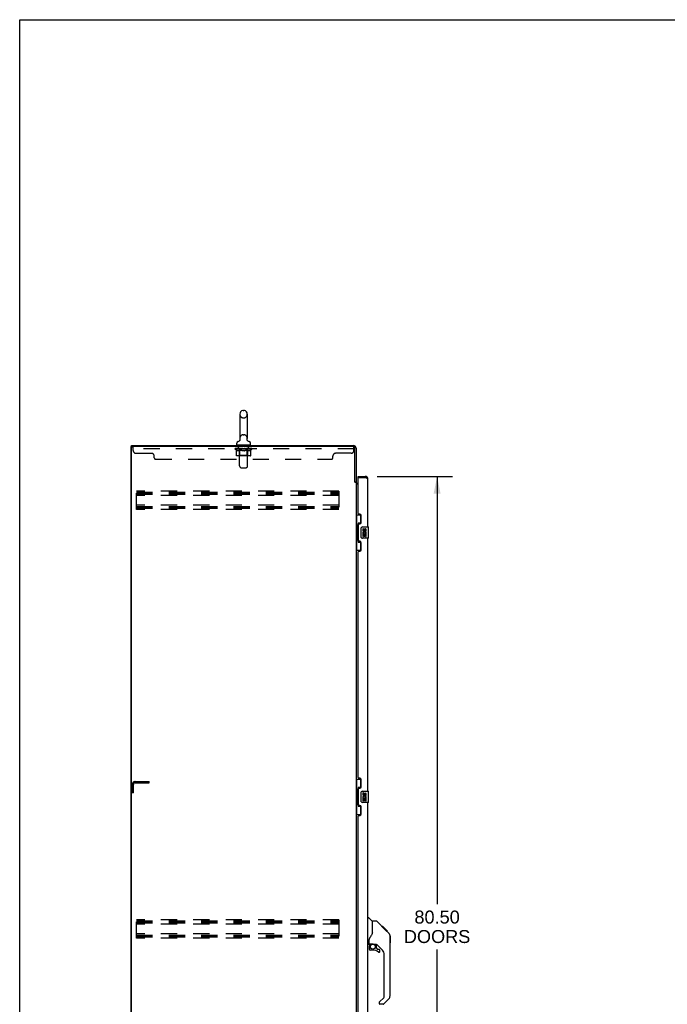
# Model space of a CAD drawing. Header units: inches. Extents: x 0 to 262, y 0 to 169.
# Tile 5 of 18: x 0 to 58, y 82 to 169. Entities that reach past the tile are written whole.
import ezdxf

# ---------------------------------------------------------------- set-up
doc = ezdxf.new("R2010")
doc.units = ezdxf.units.IN
doc.header["$LTSCALE"] = 14.384615
doc.header["$MEASUREMENT"] = 0
doc.linetypes.add('HIDDEN', pattern=[0.2, 0.1, -0.1])
doc.layers.get('0').update_dxf_attribs({"linetype": 'CONTINUOUS'})
for name, color, linetype in [('02___PRT_ALL_AXES', 7, 'CONTINUOUS'), ('DEFAULT_2', 8, 'HIDDEN'), ('DIMENSIONS', 7, 'CONTINUOUS')]:
    doc.layers.add(name, color=color, linetype=linetype)
doc.styles.get("Standard").update_dxf_attribs({"font": 'arial.ttf'})
doc.dimstyles.new('DIMSTYLE_1', dxfattribs={"dimtxt": 1.153846, "dimasz": 1.538462, "dimexe": 0.09, "dimexo": 0.07, "dimgap": 0.0375, "dimtad": 0, "dimtih": 1, "dimtoh": 1, "dimzin": 4, "dimdsep": 46, "dimtxsty": 'Standard', "dimblk": '_FILLED', "dimblk1": '_FILLED', "dimblk2": '_FILLED', "dimcen": 0.09, "dimazin": 1, "dimtfac": 1, "dimtdec": 3, "dimtofl": 0, "dimtmove": 0, "dimatfit": 3, "dimldrblk": '_FILLED', "dimfxl": 1, "dimtolj": 1, "dimtzin": 4, "dimarcsym": 0})

# ---------------------------------------------------------------- blocks, each defined once
blk = doc.blocks.new('_FILLED')
at = {"color": 0, "linetype": 'ByBlock'}
blk.add_solid([(0, 0), (-1, 0.2), (-1, -0.2)], dxfattribs=at)
blk = doc.blocks.new('*D21')
at = {"layer": 'DIMENSIONS', "color": 2, "linetype": 'Continuous'}
for p, q in [((31.791, 128.615), (38.492, 128.615)), ((37.107, 128.615), (37.107, 90.577)), ((37.107, 48.115), (37.107, 86.539)), ((31.791, 48.115), (38.492, 48.115))]:
    blk.add_line(p, q, dxfattribs=at)
at = {"layer": 'DIMENSIONS', "color": 2, "linetype": 'Continuous', "xscale": 1.5384615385, "yscale": 1.5384615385, "zscale": 1.5384615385}
for p, rotation in [((37.107, 128.615), 90), ((37.107, 48.115), 270)]:
    blk.add_blockref('_FILLED', p, dxfattribs=dict(at, rotation=rotation))
at = {"layer": 'DIMENSIONS', "color": 2, "linetype": 'Continuous', "insert": (37.107, 90), "char_height": 1.1538, "width": 5.9022, "attachment_point": 2, "line_spacing_factor": 0.9}
blk.add_mtext('80.50\\PDOORS', dxfattribs=at)

msp = doc.modelspace()

# ---------------------------------------------------------------- linework, layer by layer
at = {"color": 7, "linetype": 'Continuous'}
for p, q in [((0, 0), (0, 169.231)), ((0, 169.231), (261.538, 169.231)), ((19.568, 134.147), (19.568, 131.987)), ((19.864, 134.477), (19.94, 134.477)), ((20.236, 134.147), (20.236, 131.987)), ((9.954, 131.261), (9.954, 131.365)), ((19.292, 131.415), (19.292, 131.571)), ((19.307, 131.395), (19.307, 131.365)), ((20.497, 131.395), (19.307, 131.395)), ((19.511, 131.764), (19.506, 131.761)), ((20.227, 131.9), (20.228, 131.906)), ((20.227, 131.894), (20.227, 131.9)), ((20.227, 131.888), (20.227, 131.894)), ((20.228, 131.882), (20.227, 131.889)), ((20.228, 131.912), (20.229, 131.917)), ((20.228, 131.906), (20.228, 131.912)), ((20.228, 131.876), (20.228, 131.883)), ((20.229, 131.871), (20.228, 131.877)), ((20.229, 131.917), (20.23, 131.922)), ((20.23, 131.865), (20.229, 131.871)), ((20.242, 131.827), (20.239, 131.832)), ((20.497, 131.395), (20.497, 131.365)), ((20.512, 131.415), (20.512, 131.571)), ((9.902, 41.469), (9.902, 131.261)), ((9.902, 131.261), (10.017, 131.261)), ((29.798, 128.124), (29.902, 128.124)), ((30.106, 128.511), (30.106, 128.615)), ((30.126, 128.511), (30.106, 128.511)), ((30.714, 128.615), (30.714, 128.511)), ((29.902, 125.19), (30.343, 125.19)), ((29.941, 125.19), (29.941, 124.165)), ((30.079, 124.455), (30.079, 122.775)), ((30.306, 124.455), (30.079, 124.455)), ((30.306, 125.19), (30.306, 124.41)), ((29.92, 124.165), (29.92, 123.065)), ((29.92, 124.165), (30.042, 124.165)), ((30.042, 124.195), (30.042, 124.216)), ((30.042, 123.065), (30.042, 124.165)), ((30.365, 123.215), (30.365, 124.015)), ((30.465, 124.115), (31.005, 124.115)), ((31.02, 123.13), (31.02, 124.1)), ((29.92, 123.065), (30.042, 123.065)), ((29.941, 123.065), (29.941, 122.04)), ((30.042, 123.014), (30.042, 123.035)), ((30.079, 122.775), (30.306, 122.775)), ((30.306, 122.82), (30.306, 122.04)), ((31.005, 123.115), (30.465, 123.115)), ((29.902, 122.04), (30.343, 122.04)), ((29.902, 101.69), (30.343, 101.69)), ((29.941, 101.69), (29.941, 100.665)), ((30.306, 101.69), (30.306, 100.91)), ((30.042, 100.695), (30.042, 100.716)), ((30.079, 100.955), (30.079, 99.275)), ((30.306, 100.955), (30.079, 100.955)), ((29.92, 100.665), (29.92, 99.565)), ((29.92, 100.665), (30.042, 100.665)), ((30.042, 99.565), (30.042, 100.665)), ((30.365, 99.715), (30.365, 100.515)), ((30.465, 100.615), (31.005, 100.615)), ((31.02, 99.63), (31.02, 100.6)), ((29.92, 99.565), (30.042, 99.565)), ((29.941, 99.565), (29.941, 98.54)), ((30.042, 99.514), (30.042, 99.535)), ((30.079, 99.275), (30.306, 99.275)), ((30.306, 99.32), (30.306, 98.54)), ((31.005, 99.615), (30.465, 99.615)), ((29.902, 98.54), (30.343, 98.54)), ((30.96, 89.369), (31.023, 89.369)), ((31.348, 89.06), (31.051, 89.357)), ((31.715, 89.054), (31.354, 89.054)), ((31.354, 87.949), (31.354, 89.054)), ((32.536, 88.266), (31.771, 89.031)), ((32.292, 88.576), (32.225, 88.576)), ((32.299, 88.569), (32.233, 88.569)), ((32.309, 88.559), (32.242, 88.559)), ((32.316, 88.553), (32.249, 88.553)), ((32.324, 88.545), (32.257, 88.545)), ((32.343, 88.525), (32.276, 88.525)), ((32.292, 88.576), (32.619, 88.25)), ((32.366, 88.502), (32.299, 88.502)), ((32.389, 88.479), (32.322, 88.479)), ((32.413, 88.455), (32.346, 88.455)), ((31.354, 88.012), (31.333, 87.955)), ((32.437, 88.432), (32.37, 88.432)), ((32.46, 88.408), (32.393, 88.408)), ((32.453, 88.349), (32.408, 88.393)), ((32.482, 88.386), (32.416, 88.386)), ((32.503, 88.366), (32.436, 88.366)), ((32.509, 88.292), (32.453, 88.349)), ((32.52, 88.348), (32.453, 88.348)), ((32.533, 88.335), (32.466, 88.335)), ((32.537, 88.331), (32.47, 88.331)), ((32.539, 88.329), (32.472, 88.329)), ((32.54, 88.329), (32.473, 88.329)), ((32.54, 88.328), (32.474, 88.328)), ((32.543, 88.325), (32.476, 88.325)), ((32.547, 88.321), (32.481, 88.321)), ((32.553, 88.315), (32.487, 88.315)), ((32.567, 88.301), (32.5, 88.301)), ((32.535, 88.265), (32.509, 88.292)), ((32.582, 88.286), (32.515, 88.286)), ((32.59, 88.279), (32.523, 88.279)), ((32.597, 88.272), (32.53, 88.272)), ((32.535, 88.265), (32.814, 87.987)), ((32.609, 88.26), (32.542, 88.26)), ((32.614, 88.254), (32.547, 88.254)), ((32.617, 88.251), (32.55, 88.251)), ((32.619, 88.25), (32.552, 88.25)), ((32.618, 88.25), (32.552, 88.25)), ((32.619, 88.249), (32.552, 88.249)), ((32.703, 88.165), (32.619, 88.249)), ((32.637, 88.165), (32.703, 88.165)), ((32.705, 88.163), (32.638, 88.163)), ((32.708, 88.161), (32.641, 88.161)), ((32.705, 88.163), (32.708, 88.161)), ((32.928, 87.732), (32.928, 87.739)), ((32.929, 82.426), (32.929, 87.71)), ((32.941, 87.714), (32.941, 87.127)), ((31.039, 86.987), (30.96, 86.987)), ((31.078, 87.026), (31.078, 87.433)), ((31.078, 86.809), (31.078, 86.572)), ((31.098, 87.028), (31.393, 87.028)), ((31.136, 86.948), (31.216, 87.028)), ((31.142, 86.943), (31.139, 86.946)), ((31.146, 86.939), (31.142, 86.943)), ((31.15, 86.935), (31.146, 86.939)), ((31.666, 86.987), (31.578, 86.987)), ((31.708, 86.655), (31.708, 86.982)), ((32.244, 86.491), (31.743, 86.992)), ((31.393, 86.493), (31.157, 86.493)), ((31.712, 86.647), (31.784, 86.575)), ((31.792, 86.572), (31.944, 86.572)), ((32.023, 86.374), (32.023, 86.493)), ((32.417, 82.34), (32.417, 86.073)), ((31.944, 81.815), (31.944, 81.751)), ((31.958, 81.849), (32.394, 82.284)), ((32.306, 81.672), (32.023, 81.672)), ((32.813, 82.147), (32.361, 81.695))]:
    msp.add_line(p, q, dxfattribs=at)
at = {"color": 3, "linetype": 'Continuous'}
for p, q in [((9.954, 131.365), (29.656, 131.365)), ((9.954, 41.531), (9.954, 131.198)), ((29.655, 131.261), (10.017, 131.261)), ((29.798, 128.113), (29.798, 131.118)), ((29.902, 131.118), (29.902, 128.111)), ((29.812, 128.091), (29.81, 128.095)), ((29.902, 128.072), (29.828, 128.072)), ((29.902, 128.072), (29.902, 48.657)), ((30.106, 127.917), (29.902, 127.917)), ((30.045, 127.969), (30.106, 127.969)), ((30.106, 128.615), (30.714, 128.615)), ((30.106, 125.322), (30.106, 128.491)), ((30.126, 128.511), (30.714, 128.511)), ((30.96, 124.115), (30.96, 128.368)), ((30.226, 125.262), (30.166, 125.262)), ((30.166, 124.382), (30.226, 124.382)), ((30.356, 124.512), (30.356, 125.132)), ((30.106, 122.907), (30.106, 124.322)), ((30.226, 122.847), (30.166, 122.847)), ((30.356, 122.097), (30.356, 122.717)), ((30.96, 100.615), (30.96, 123.115)), ((30.106, 101.822), (30.106, 121.907)), ((30.166, 121.967), (30.226, 121.967)), ((30.226, 101.762), (30.166, 101.762)), ((30.356, 101.012), (30.356, 101.632)), ((30.106, 99.407), (30.106, 100.822)), ((30.166, 100.882), (30.226, 100.882)), ((30.226, 99.347), (30.166, 99.347)), ((30.356, 98.597), (30.356, 99.217)), ((30.96, 77.115), (30.96, 99.615)), ((30.106, 78.322), (30.106, 98.407)), ((30.166, 98.467), (30.226, 98.467))]:
    msp.add_line(p, q, dxfattribs=at)
at = {"color": 7, "linetype": 'Continuous'}
for points in [[(19.574, 131.922), (19.575, 131.917), (19.576, 131.912), (19.577, 131.906), (19.577, 131.9), (19.577, 131.894), (19.577, 131.888), (19.577, 131.883), (19.576, 131.877), (19.576, 131.871), (19.575, 131.865), (19.574, 131.859), (19.572, 131.854), (19.571, 131.848), (19.569, 131.843), (19.567, 131.837), (19.565, 131.832), (19.563, 131.826), (19.56, 131.821), (19.557, 131.816), (19.554, 131.811), (19.551, 131.806), (19.548, 131.801), (19.545, 131.796), (19.541, 131.792), (19.537, 131.787), (19.533, 131.783), (19.529, 131.779), (19.525, 131.775), (19.52, 131.771), (19.516, 131.768), (19.511, 131.764)], [(20.239, 131.832), (20.237, 131.837), (20.236, 131.842), (20.234, 131.848), (20.232, 131.853), (20.231, 131.859), (20.23, 131.865)], [(20.239, 131.832), (20.237, 131.838), (20.235, 131.843), (20.233, 131.849), (20.232, 131.854), (20.231, 131.86), (20.23, 131.865)], [(20.292, 131.765), (20.291, 131.766), (20.288, 131.769), (20.284, 131.772), (20.28, 131.775), (20.277, 131.778), (20.273, 131.781), (20.27, 131.785), (20.266, 131.789), (20.263, 131.793), (20.259, 131.797), (20.256, 131.802), (20.253, 131.806), (20.25, 131.811), (20.247, 131.816), (20.244, 131.821), (20.242, 131.827)], [(20.298, 131.761), (20.295, 131.763), (20.292, 131.765)], [(30.079, 124.431), (30.079, 124.428), (30.08, 124.424), (30.081, 124.42), (30.082, 124.416), (30.084, 124.411), (30.086, 124.406), (30.088, 124.4), (30.091, 124.394), (30.095, 124.388), (30.098, 124.381), (30.103, 124.374), (30.108, 124.366), (30.113, 124.357), (30.115, 124.354)], [(30.365, 124.015), (30.366, 124.021), (30.366, 124.027), (30.367, 124.033), (30.368, 124.039), (30.37, 124.045), (30.372, 124.051)], [(30.115, 122.876), (30.113, 122.872), (30.108, 122.864), (30.103, 122.856), (30.098, 122.849), (30.095, 122.842), (30.091, 122.835), (30.088, 122.829), (30.086, 122.824), (30.084, 122.819), (30.082, 122.814), (30.081, 122.81), (30.08, 122.806), (30.079, 122.802), (30.079, 122.799)], [(30.372, 123.179), (30.37, 123.184), (30.368, 123.19), (30.367, 123.196), (30.366, 123.202), (30.366, 123.209), (30.365, 123.215)], [(30.079, 100.931), (30.079, 100.928), (30.08, 100.924), (30.081, 100.92), (30.082, 100.916), (30.084, 100.911), (30.086, 100.906), (30.088, 100.9), (30.091, 100.894), (30.095, 100.888), (30.098, 100.881), (30.103, 100.874), (30.108, 100.866), (30.113, 100.857), (30.115, 100.854)], [(30.365, 100.515), (30.366, 100.521), (30.366, 100.527), (30.367, 100.533), (30.368, 100.539), (30.37, 100.545), (30.372, 100.551)], [(30.115, 99.376), (30.113, 99.372), (30.108, 99.364), (30.103, 99.356), (30.098, 99.349), (30.095, 99.342), (30.091, 99.335), (30.088, 99.329), (30.086, 99.324), (30.084, 99.319), (30.082, 99.314), (30.081, 99.31), (30.08, 99.306), (30.079, 99.302), (30.079, 99.299)], [(30.372, 99.679), (30.37, 99.684), (30.368, 99.69), (30.367, 99.696), (30.366, 99.702), (30.366, 99.709), (30.365, 99.715)], [(31.771, 89.031), (31.763, 89.037), (31.754, 89.043), (31.745, 89.048), (31.736, 89.051), (31.725, 89.053), (31.715, 89.054)], [(31.132, 87.604), (31.121, 87.588), (31.106, 87.559), (31.093, 87.527), (31.084, 87.493), (31.079, 87.458), (31.078, 87.433)], [(31.333, 87.955), (31.303, 87.886), (31.266, 87.815), (31.224, 87.742), (31.176, 87.668), (31.132, 87.604)], [(32.929, 87.71), (32.928, 87.738), (32.922, 87.78), (32.913, 87.82), (32.899, 87.86), (32.881, 87.897), (32.859, 87.933), (32.834, 87.966), (32.814, 87.987)], [(31.15, 86.935), (31.141, 86.924), (31.132, 86.913), (31.124, 86.902), (31.118, 86.89), (31.112, 86.877), (31.107, 86.864), (31.103, 86.851), (31.101, 86.837), (31.099, 86.823), (31.098, 86.809)], [(31.139, 86.946), (31.138, 86.947), (31.137, 86.948), (31.136, 86.948), (31.136, 86.948)], [(31.393, 87.028), (31.4, 87.028), (31.42, 87.027), (31.441, 87.025), (31.462, 87.021), (31.482, 87.016), (31.5, 87.011), (31.516, 87.005), (31.53, 87), (31.542, 86.996), (31.552, 86.992), (31.561, 86.99), (31.569, 86.988)], [(31.569, 86.988), (31.577, 86.987), (31.578, 86.987)]]:
    msp.add_lwpolyline(points, dxfattribs=at)
at = {"color": 3, "linetype": 'Continuous'}
for points in [[(29.81, 128.095), (29.809, 128.097), (29.808, 128.098), (29.807, 128.1), (29.806, 128.102), (29.805, 128.103), (29.804, 128.105), (29.802, 128.107), (29.801, 128.109), (29.8, 128.111), (29.798, 128.113)], [(29.828, 128.072), (29.826, 128.074), (29.824, 128.075), (29.822, 128.077), (29.821, 128.079), (29.819, 128.08), (29.818, 128.081), (29.817, 128.083), (29.816, 128.084), (29.815, 128.086), (29.814, 128.087), (29.813, 128.088), (29.812, 128.09), (29.812, 128.091)], [(30.808, 128.475), (30.793, 128.481), (30.778, 128.487), (30.762, 128.493), (30.746, 128.499), (30.714, 128.511)], [(30.96, 128.368), (30.96, 128.374), (30.958, 128.38), (30.955, 128.386), (30.952, 128.392), (30.947, 128.398), (30.941, 128.404), (30.935, 128.41), (30.927, 128.416), (30.919, 128.422), (30.909, 128.428), (30.899, 128.434), (30.888, 128.44), (30.876, 128.445), (30.864, 128.451), (30.851, 128.457), (30.837, 128.463), (30.823, 128.469), (30.808, 128.475)]]:
    msp.add_lwpolyline(points, dxfattribs=at)
at = {"color": 7, "linetype": 'Continuous'}
msp.add_circle((31.393, 86.788), 0.217, dxfattribs=at)
for centre, radius, start, end in [((19.902, 134.147), 0.334, 102.42838, 180), ((19.864, 134.32), 0.157, 90, 102.42838), ((19.94, 134.32), 0.157, 77.57162, 90), ((19.902, 134.147), 0.334, 0, 77.57162), ((19.449, 131.571), 0.157, 101.64783, 180), ((19.312, 131.415), 0.02, 180, 263.07693), ((19.366, 131.976), 0.257, 281.64783, 311.97182), ((19.902, 131.987), 0.334, 180, 191.06973), ((19.902, 131.987), 0.334, 348.93027, 360), ((20.439, 131.976), 0.257, 228.02804, 258.35217), ((20.355, 131.571), 0.157, 0, 78.35217), ((20.492, 131.415), 0.02, 276.92307, 360), ((30.714, 128.368), 0.142, 48.66114, 90), ((30.796, 128.225), 0.26, 90, 92.59369), ((30.465, 124.015), 0.1, 90, 158.79459), ((31.005, 124.1), 0.015, 0, 90), ((30.465, 123.215), 0.1, 201.20502, 270), ((31.005, 123.13), 0.015, 270, 360), ((30.465, 100.515), 0.1, 90, 158.79459), ((31.005, 100.6), 0.015, 0, 90), ((30.465, 99.715), 0.1, 201.20502, 270), ((31.005, 99.63), 0.015, 270, 360), ((31.023, 89.329), 0.0394, 45, 90), ((31.334, 89.046), 0.0197, 0, 45), ((32.921, 87.714), 0.0197, 0, 68.93953), ((31.039, 87.026), 0.0394, 270, 360), ((31.098, 87.048), 0.0197, 180, 270), ((31.275, 86.809), 0.197, 135, 180), ((31.666, 86.79), 0.197, 52.51213, 90), ((32.921, 87.127), 0.0197, 293.60704, 360), ((31.157, 86.572), 0.0787, 180, 270), ((31.393, 85.705), 0.787, 50.4788, 90), ((31.72, 86.655), 0.0118, 180, 225), ((31.792, 86.583), 0.0118, 225, 270), ((31.944, 86.374), 0.0787, 230.4788, 360), ((31.944, 86.493), 0.0787, 0, 90), ((31.826, 86.073), 0.591, 0, 45), ((32.338, 82.34), 0.0787, 315, 360), ((32.535, 82.426), 0.394, 315, 360), ((31.992, 81.815), 0.0472, 135, 180), ((32.023, 81.751), 0.0787, 180, 270), ((32.306, 81.751), 0.0787, 270, 315)]:
    msp.add_arc(centre, radius, start, end, dxfattribs=at)
at = {"color": 3, "linetype": 'Continuous'}
for centre, radius, start, end in [((29.656, 131.118), 0.246, 0, 90), ((10.017, 131.198), 0.0625, 90, 180), ((29.655, 131.118), 0.143, 0, 90), ((30.045, 128.111), 0.142, 180, 270), ((30.126, 128.491), 0.02, 90, 180), ((30.714, 128.368), 0.246, 0, 90), ((30.166, 125.322), 0.06, 180, 270), ((30.226, 125.132), 0.13, 0, 90), ((30.166, 124.322), 0.06, 90, 180), ((30.226, 124.512), 0.13, 270, 360), ((30.166, 122.907), 0.06, 180, 270), ((30.226, 122.717), 0.13, 0, 90), ((30.166, 121.907), 0.06, 90, 180), ((30.226, 122.097), 0.13, 270, 360), ((30.166, 101.822), 0.06, 180, 270), ((30.226, 101.632), 0.13, 0, 90), ((30.166, 100.822), 0.06, 90, 180), ((30.226, 101.012), 0.13, 270, 360), ((30.166, 99.407), 0.06, 180, 270), ((30.226, 99.217), 0.13, 0, 90), ((30.166, 98.407), 0.06, 90, 180), ((30.226, 98.597), 0.13, 270, 360)]:
    msp.add_arc(centre, radius, start, end, dxfattribs=at)
at = {"color": 7, "linetype": 'Continuous'}
for centre, start_param, end_param in [((30.146, 124.205), 0.699287, 1.51401), ((30.146, 124.205), -4.655602, -3.84088), ((30.146, 123.024), 0.699287, 1.51401), ((30.146, 123.024), -4.655602, -3.84088), ((30.146, 100.705), 0.699287, 1.51401), ((30.146, 100.705), -4.655602, -3.84088), ((30.146, 99.524), 0.699287, 1.51401), ((30.146, 99.524), -4.655602, -3.84088)]:
    msp.add_ellipse(centre, major_axis=(0, 0.18), ratio=0.579493, start_param=start_param, end_param=end_param, dxfattribs=at)
at = {"layer": '02___PRT_ALL_AXES', "color": 8, "linetype": 'HIDDEN'}
for p, q in [((19.465, 131.074), (19.465, 131.261)), ((20.34, 131.261), (19.465, 131.261)), ((20.34, 131.074), (19.465, 131.074)), ((20.34, 131.074), (20.34, 131.261))]:
    msp.add_line(p, q, dxfattribs=at)
at = {"layer": '02___PRT_ALL_AXES', "color": 7, "linetype": 'Continuous'}
for p, q in [((30.503, 123.961), (30.503, 123.824)), ((30.566, 123.961), (30.503, 123.961)), ((30.503, 123.499), (30.503, 123.269)), ((30.521, 123.499), (30.503, 123.499)), ((30.556, 123.499), (30.583, 123.519)), ((30.556, 123.499), (30.817, 123.499)), ((30.566, 123.824), (30.566, 123.961)), ((30.631, 123.887), (30.631, 123.818)), ((30.692, 123.824), (30.691, 123.866)), ((30.747, 123.535), (30.804, 123.51)), ((30.754, 123.866), (30.754, 123.73)), ((30.754, 123.73), (30.817, 123.73)), ((30.817, 123.73), (30.817, 123.866)), ((30.817, 123.269), (30.817, 123.499)), ((30.503, 123.269), (30.566, 123.269)), ((30.566, 123.269), (30.566, 123.436)), ((30.566, 123.436), (30.631, 123.436)), ((30.631, 123.436), (30.631, 123.3)), ((30.631, 123.3), (30.691, 123.3)), ((30.691, 123.3), (30.691, 123.436)), ((30.691, 123.436), (30.754, 123.436)), ((30.754, 123.436), (30.754, 123.269)), ((30.754, 123.269), (30.817, 123.269)), ((30.503, 100.461), (30.503, 100.324)), ((30.566, 100.461), (30.503, 100.461)), ((30.503, 99.999), (30.503, 99.769)), ((30.521, 99.999), (30.503, 99.999)), ((30.556, 99.999), (30.583, 100.019)), ((30.556, 99.999), (30.817, 99.999)), ((30.566, 100.324), (30.566, 100.461)), ((30.566, 99.769), (30.566, 99.936)), ((30.566, 99.936), (30.631, 99.936)), ((30.631, 100.387), (30.631, 100.318)), ((30.631, 99.936), (30.631, 99.8)), ((30.692, 100.324), (30.691, 100.366)), ((30.691, 99.8), (30.691, 99.936)), ((30.691, 99.936), (30.754, 99.936)), ((30.747, 100.035), (30.804, 100.01)), ((30.754, 100.366), (30.754, 100.23)), ((30.754, 100.23), (30.817, 100.23)), ((30.754, 99.936), (30.754, 99.769)), ((30.817, 100.23), (30.817, 100.366)), ((30.817, 99.769), (30.817, 99.999)), ((30.503, 99.769), (30.566, 99.769)), ((30.631, 99.8), (30.691, 99.8)), ((30.754, 99.769), (30.817, 99.769))]:
    msp.add_line(p, q, dxfattribs=at)
for centre, radius, start, end in [((30.597, 123.824), 0.0943, 180, 360), ((30.657, 123.573), 0.154, 161.41988, 206.19629), ((30.66, 123.573), 0.157, 336.59665, 161.87913), ((30.66, 123.573), 0.157, 205.73705, 207.8532), ((30.597, 123.824), 0.0314, 180, 261.22946), ((30.66, 123.573), 0.0943, 336.59665, 215.11217), ((30.597, 123.829), 0.0362, 263.42855, 341.76278), ((30.723, 123.866), 0.0943, 68.69989, 167.43379), ((30.723, 123.866), 0.0314, 0, 180.04847), ((30.723, 123.866), 0.0943, 0, 68.67039), ((30.597, 100.324), 0.0943, 180, 360), ((30.657, 100.073), 0.154, 161.41988, 206.19629), ((30.66, 100.073), 0.157, 336.59665, 161.87913), ((30.66, 100.073), 0.157, 205.73705, 207.8532), ((30.597, 100.324), 0.0314, 180, 261.22946), ((30.66, 100.073), 0.0943, 336.59665, 215.11217), ((30.597, 100.329), 0.0362, 263.42855, 341.76278), ((30.723, 100.366), 0.0943, 68.69989, 167.43379), ((30.723, 100.366), 0.0314, 0, 180.04847), ((30.723, 100.366), 0.0943, 0, 68.67039)]:
    msp.add_arc(centre, radius, start, end, dxfattribs=at)
at = {"layer": 'DEFAULT_2', "color": 8, "linetype": 'HIDDEN'}
for p, q in [((19.864, 133.817), (19.94, 133.817)), ((19.864, 132.317), (19.94, 132.317)), ((19.527, 131.395), (19.527, 131.365)), ((19.537, 129.549), (19.537, 131.365)), ((20.267, 129.549), (20.267, 131.365)), ((20.277, 131.395), (20.277, 131.365)), ((10.09, 130.916), (10.09, 131.261)), ((29.715, 131.074), (10.09, 131.074)), ((10.34, 130.666), (11.715, 130.666)), ((19.159, 131.026), (19.159, 131.081)), ((19.267, 130.951), (19.159, 131.026)), ((20.646, 131.026), (19.159, 131.026)), ((19.17, 131.073), (19.17, 131.081)), ((19.181, 131.069), (19.181, 131.073)), ((19.181, 131.069), (20.624, 131.069)), ((19.191, 131.069), (19.191, 131.073)), ((19.192, 131.069), (19.192, 131.073)), ((19.204, 131.073), (19.204, 131.081)), ((19.223, 131.069), (19.223, 131.073)), ((19.225, 131.069), (19.225, 131.073)), ((19.258, 131.073), (19.258, 131.081)), ((19.267, 130.471), (19.267, 130.951)), ((19.267, 130.951), (19.287, 130.937)), ((19.276, 131.069), (19.276, 131.073)), ((19.279, 131.069), (19.279, 131.073)), ((19.515, 131.073), (19.286, 131.073)), ((19.306, 130.926), (19.286, 130.937)), ((19.326, 130.916), (19.306, 130.926)), ((19.345, 130.907), (19.325, 130.916)), ((19.333, 131.073), (19.333, 131.081)), ((19.334, 131.069), (19.334, 131.073)), ((19.335, 131.069), (19.335, 131.073)), ((19.338, 131.069), (19.338, 131.073)), ((19.364, 130.901), (19.344, 130.907)), ((19.347, 131.069), (19.347, 131.073)), ((19.348, 131.069), (19.348, 131.073)), ((19.352, 131.069), (19.352, 131.073)), ((19.355, 131.069), (19.355, 131.074)), ((19.359, 131.069), (19.359, 131.073)), ((19.383, 130.896), (19.364, 130.901)), ((19.378, 131.069), (19.378, 131.073)), ((19.468, 130.896), (19.383, 130.896)), ((19.396, 131.069), (19.396, 131.073)), ((19.398, 131.069), (19.398, 131.076)), ((19.424, 131.073), (19.424, 131.081)), ((19.424, 131.069), (19.424, 131.073)), ((19.436, 131.069), (19.436, 131.073)), ((19.441, 131.069), (19.441, 131.073)), ((19.449, 131.069), (19.449, 131.073)), ((19.465, 131.069), (19.465, 131.078)), ((19.468, 130.896), (19.487, 130.901)), ((19.485, 131.069), (19.485, 131.073)), ((19.507, 130.907), (19.487, 130.901)), ((19.488, 131.069), (19.488, 131.073)), ((19.526, 130.916), (19.506, 130.907)), ((19.515, 131.069), (19.515, 131.073)), ((19.545, 130.926), (19.525, 130.916)), ((19.594, 131.073), (19.528, 131.073)), ((19.53, 131.073), (19.53, 131.081)), ((19.536, 130.474), (19.536, 131.023)), ((19.539, 131.069), (19.539, 131.073)), ((19.544, 131.069), (19.544, 131.073)), ((19.565, 130.937), (19.545, 130.926)), ((19.551, 131.069), (19.551, 131.079)), ((19.559, 131.069), (19.559, 131.073)), ((19.584, 130.951), (19.564, 130.937)), ((19.57, 131.069), (19.57, 131.073)), ((19.584, 130.471), (19.584, 130.951)), ((19.584, 130.951), (19.625, 130.937)), ((19.594, 131.069), (19.594, 131.073)), ((19.681, 131.073), (19.619, 131.073)), ((19.664, 130.926), (19.624, 130.937)), ((19.643, 131.069), (19.643, 131.073)), ((19.648, 131.073), (19.648, 131.081)), ((19.652, 131.069), (19.652, 131.073)), ((19.655, 131.069), (19.655, 131.08)), ((19.659, 131.069), (19.659, 131.073)), ((19.703, 130.916), (19.663, 130.926)), ((19.668, 131.069), (19.668, 131.073)), ((19.681, 131.069), (19.681, 131.073)), ((19.741, 130.907), (19.702, 130.916)), ((19.776, 131.073), (19.718, 131.073)), ((19.734, 131.069), (19.734, 131.073)), ((19.779, 130.901), (19.74, 130.907)), ((19.767, 131.073), (19.902, 131.081)), ((19.773, 131.073), (19.773, 131.081)), ((19.774, 131.081), (19.773, 131.081)), ((19.774, 131.073), (19.774, 131.081)), ((19.774, 131.069), (19.774, 131.073)), ((19.776, 131.069), (19.776, 131.073)), ((19.817, 130.896), (19.778, 130.901)), ((19.779, 131.069), (19.779, 131.073)), ((19.78, 131.069), (19.78, 131.073)), ((19.988, 130.896), (19.817, 130.896)), ((19.874, 131.073), (19.823, 131.073)), ((19.831, 131.069), (19.831, 131.073)), ((19.874, 131.069), (19.874, 131.073)), ((19.899, 131.073), (19.899, 131.073)), ((19.899, 131.069), (19.899, 131.073)), ((19.899, 131.069), (19.899, 131.073)), ((19.902, 131.073), (19.902, 131.081)), ((19.902, 131.081), (20.037, 131.073)), ((19.905, 131.069), (19.905, 131.073)), ((19.905, 131.073), (19.906, 131.073)), ((19.906, 131.069), (19.906, 131.073)), ((19.93, 131.069), (19.93, 131.073)), ((19.93, 131.073), (19.981, 131.073)), ((19.973, 131.069), (19.973, 131.073)), ((19.988, 130.896), (20.026, 130.901)), ((20.024, 131.069), (20.024, 131.073)), ((20.026, 131.069), (20.026, 131.073)), ((20.064, 130.907), (20.026, 130.901)), ((20.029, 131.069), (20.029, 131.073)), ((20.029, 131.073), (20.086, 131.073)), ((20.031, 131.073), (20.031, 131.081)), ((20.031, 131.073), (20.031, 131.081)), ((20.031, 131.081), (20.031, 131.081)), ((20.031, 131.069), (20.031, 131.073)), ((20.103, 130.916), (20.064, 130.907)), ((20.07, 131.069), (20.07, 131.073)), ((20.141, 130.926), (20.102, 130.916)), ((20.123, 131.069), (20.123, 131.073)), ((20.123, 131.073), (20.186, 131.073)), ((20.137, 131.069), (20.137, 131.073)), ((20.18, 130.937), (20.141, 130.926)), ((20.146, 131.069), (20.146, 131.073)), ((20.149, 131.069), (20.149, 131.08)), ((20.152, 131.069), (20.152, 131.073)), ((20.157, 131.073), (20.157, 131.081)), ((20.162, 131.069), (20.162, 131.073)), ((20.22, 130.951), (20.18, 130.937)), ((20.211, 131.069), (20.211, 131.073)), ((20.211, 131.073), (20.276, 131.073)), ((20.22, 130.471), (20.22, 130.951)), ((20.22, 130.951), (20.24, 130.937)), ((20.235, 131.069), (20.235, 131.073)), ((20.26, 130.926), (20.24, 130.937)), ((20.246, 131.069), (20.246, 131.073)), ((20.254, 131.069), (20.254, 131.079)), ((20.279, 130.916), (20.259, 130.926)), ((20.26, 131.069), (20.26, 131.073)), ((20.266, 131.069), (20.266, 131.073)), ((20.268, 130.474), (20.268, 131.023)), ((20.274, 131.073), (20.274, 131.081)), ((20.298, 130.907), (20.279, 130.916)), ((20.289, 131.069), (20.289, 131.073)), ((20.289, 131.073), (20.646, 131.073)), ((20.317, 130.901), (20.298, 130.907)), ((20.317, 131.069), (20.317, 131.073)), ((20.336, 130.896), (20.317, 130.901)), ((20.319, 131.069), (20.319, 131.073)), ((20.422, 130.896), (20.336, 130.896)), ((20.34, 131.069), (20.34, 131.078)), ((20.356, 131.069), (20.356, 131.073)), ((20.364, 131.069), (20.364, 131.073)), ((20.369, 131.069), (20.369, 131.073)), ((20.38, 131.073), (20.38, 131.081)), ((20.38, 131.069), (20.38, 131.073)), ((20.406, 131.069), (20.406, 131.076)), ((20.408, 131.069), (20.408, 131.073)), ((20.422, 130.896), (20.441, 130.901)), ((20.427, 131.069), (20.427, 131.073)), ((20.46, 130.907), (20.441, 130.901)), ((20.446, 131.069), (20.446, 131.073)), ((20.45, 131.069), (20.45, 131.074)), ((20.453, 131.069), (20.453, 131.073)), ((20.457, 131.069), (20.457, 131.073)), ((20.457, 131.069), (20.457, 131.073)), ((20.479, 130.916), (20.46, 130.907)), ((20.467, 131.069), (20.467, 131.073)), ((20.47, 131.069), (20.47, 131.073)), ((20.47, 131.069), (20.47, 131.073)), ((20.472, 131.073), (20.472, 131.081)), ((20.498, 130.926), (20.479, 130.916)), ((20.518, 130.937), (20.498, 130.926)), ((20.504, 131.077), (20.645, 131.078)), ((20.504, 131.073), (20.504, 131.077)), ((20.538, 130.951), (20.518, 130.937)), ((20.526, 131.069), (20.526, 131.073)), ((20.529, 131.069), (20.529, 131.073)), ((20.538, 130.951), (20.646, 131.026)), ((20.538, 130.471), (20.538, 130.951)), ((20.546, 131.073), (20.546, 131.081)), ((20.579, 131.069), (20.579, 131.073)), ((20.581, 131.069), (20.581, 131.073)), ((20.601, 131.073), (20.601, 131.081)), ((20.612, 131.069), (20.612, 131.073)), ((20.613, 131.069), (20.613, 131.073)), ((20.624, 131.069), (20.624, 131.073)), ((20.634, 131.073), (20.634, 131.081)), ((20.645, 131.073), (20.645, 131.078)), ((20.646, 131.026), (20.646, 131.073)), ((29.465, 130.666), (28.09, 130.666)), ((29.655, 131.261), (29.715, 131.261)), ((29.715, 130.916), (29.715, 131.261)), ((11.965, 130.261), (11.965, 130.416)), ((12.09, 130.136), (27.715, 130.136)), ((20.488, 130.428), (19.317, 130.428)), ((19.536, 130.474), (19.49, 130.428)), ((20.268, 130.474), (19.536, 130.474)), ((19.598, 130.433), (19.595, 130.436)), ((19.603, 130.429), (19.601, 130.43)), ((19.606, 130.428), (19.603, 130.429)), ((19.609, 130.428), (19.606, 130.428)), ((20.268, 130.474), (20.315, 130.428)), ((27.84, 130.261), (27.84, 130.416)), ((19.638, 129.407), (19.567, 129.479)), ((19.709, 129.378), (20.096, 129.378)), ((20.167, 129.407), (20.238, 129.479)), ((10.381, 125.677), (10.381, 127.302)), ((28.381, 127.302), (10.381, 127.302)), ((10.381, 127.198), (28.381, 127.198)), ((10.381, 127.108), (28.381, 127.108)), ((10.381, 127.031), (28.381, 127.031)), ((28.381, 127.302), (28.381, 125.677)), ((28.381, 126.927), (10.381, 126.927)), ((28.381, 126.052), (10.381, 126.052)), ((10.381, 125.948), (28.381, 125.948)), ((10.381, 125.858), (28.381, 125.858)), ((10.381, 125.781), (28.381, 125.781)), ((28.381, 125.677), (10.381, 125.677)), ((10.006, 100.469), (10.006, 101.222)), ((10.11, 100.469), (10.11, 101.222)), ((10.253, 101.469), (11.506, 101.469)), ((10.253, 101.365), (11.506, 101.365)), ((11.506, 101.365), (11.506, 101.469)), ((10.11, 100.469), (10.006, 100.469)), ((10.381, 87.552), (10.381, 89.177)), ((28.381, 89.177), (10.381, 89.177)), ((10.381, 89.073), (28.381, 89.073)), ((10.381, 88.983), (28.381, 88.983)), ((10.381, 88.906), (28.381, 88.906)), ((28.381, 88.802), (10.381, 88.802)), ((28.381, 89.177), (28.381, 87.552)), ((28.381, 87.927), (10.381, 87.927)), ((10.381, 87.823), (28.381, 87.823)), ((10.381, 87.733), (28.381, 87.733)), ((10.381, 87.656), (28.381, 87.656)), ((28.381, 87.552), (10.381, 87.552))]:
    msp.add_line(p, q, dxfattribs=at)
for points in [[(19.317, 130.428), (19.311, 130.428), (19.305, 130.429), (19.299, 130.43), (19.293, 130.433), (19.288, 130.436), (19.283, 130.439), (19.278, 130.443), (19.274, 130.448), (19.271, 130.453), (19.269, 130.459), (19.267, 130.465), (19.267, 130.471)], [(19.585, 130.459), (19.585, 130.465), (19.584, 130.471)], [(19.587, 130.453), (19.585, 130.459), (19.585, 130.465), (19.584, 130.471)], [(19.601, 130.43), (19.598, 130.433), (19.595, 130.436), (19.592, 130.439), (19.59, 130.443), (19.588, 130.448), (19.587, 130.453)], [(19.592, 130.439), (19.59, 130.443), (19.588, 130.448)], [(20.195, 130.428), (20.198, 130.428), (20.201, 130.429), (20.204, 130.43), (20.207, 130.433), (20.21, 130.436), (20.212, 130.439), (20.214, 130.443), (20.216, 130.448), (20.218, 130.453), (20.219, 130.459), (20.22, 130.465), (20.22, 130.471)], [(20.488, 130.428), (20.494, 130.428), (20.5, 130.429), (20.506, 130.43), (20.511, 130.433), (20.517, 130.436), (20.522, 130.439), (20.526, 130.443), (20.53, 130.448), (20.533, 130.453), (20.536, 130.459), (20.537, 130.465), (20.538, 130.471)]]:
    msp.add_lwpolyline(points, dxfattribs=at)
for centre, radius, start, end in [((19.902, 134.147), 0.334, 180, 257.57162), ((19.902, 134.147), 0.334, 282.42838, 360), ((19.864, 133.974), 0.157, 257.57162, 270), ((19.94, 133.974), 0.157, 270, 282.42838), ((19.902, 131.987), 0.334, 102.42838, 180), ((19.864, 132.16), 0.157, 90, 102.42838), ((19.94, 132.16), 0.157, 77.57162, 90), ((19.902, 131.987), 0.334, 0, 77.57162), ((19.312, 131.415), 0.02, 263.07693, 270), ((19.507, 131.365), 0.03, 0, 90), ((20.297, 131.365), 0.03, 90, 180), ((20.492, 131.415), 0.02, 270, 276.92307), ((10.34, 130.916), 0.25, 180, 270), ((11.715, 130.416), 0.25, 0, 90), ((19.49, 131.023), 0.0466, 0, 89.99999), ((20.315, 131.023), 0.0466, 90.00001, 180), ((28.09, 130.416), 0.25, 90, 180), ((29.465, 130.916), 0.25, 270, 360), ((12.09, 130.261), 0.125, 180, 270), ((27.715, 130.261), 0.125, 270, 360), ((19.637, 129.549), 0.1, 180, 225), ((19.709, 129.478), 0.1, 225, 270), ((20.096, 129.478), 0.1, 270, 315), ((20.167, 129.549), 0.1, 315, 360), ((10.253, 101.222), 0.246, 90, 180), ((10.253, 101.222), 0.142, 90, 180)]:
    msp.add_arc(centre, radius, start, end, dxfattribs=at)
for centre, major_axis, ratio, start_param, end_param in [((19.902, 131.081), (0.743, 0.008), 0.059247, 2.966439, 3.140971), ((19.136, 131.067), (0.232, 0), 0.060167, 0.426548, 1.470503), ((19.902, 131.081), (0.744, 0), 0.060167, 3.141593, 3.316126), ((19.136, 131.059), (0.232, 0.002), 0.059247, 1.374323, 1.469882), ((19.902, 131.081), (0.743, 0.015), 0.056515, 2.79136, 2.965893), ((19.187, 131.067), (0.232, -0.002), 0.059247, 0.601702, 1.645657), ((19.107, 131.067), (0.232, 0.002), 0.059247, 0.251393, 1.295349), ((19.902, 131.081), (0.743, -0.008), 0.059247, -2.966439, -2.791906), ((19.187, 131.059), (0.232, 0), 0.060167, 1.549477, 1.645036), ((19.107, 131.059), (0.232, 0.005), 0.056515, 1.199244, 1.294804), ((19.191, 131.062), (0.192, 0.002), 0.059247, 1.051627, 1.625044), ((19.168, 131.062), (0.192, 0.004), 0.056515, 0.876548, 1.449966), ((19.236, 131.062), (0.192, 0), 0.060167, 1.226781, 1.800198), ((19.902, 131.081), (0.743, 0.022), 0.052059, 2.616423, 2.790956), ((19.261, 131.067), (0.232, -0.005), 0.056515, 0.77678, 1.820736), ((19.103, 131.067), (0.232, 0.005), 0.056515, 0.076315, 1.120271), ((19.902, 131.081), (0.743, -0.015), 0.056515, -2.79136, -2.616827), ((19.261, 131.059), (0.232, -0.002), 0.059247, 1.724631, 1.82019), ((19.103, 131.059), (0.232, 0.007), 0.052059, 1.024308, 1.119867), ((19.167, 131.062), (0.192, 0.006), 0.052059, 0.701611, 1.275029), ((19.301, 131.062), (0.192, -0.002), 0.059247, 1.401935, 1.975352), ((19.902, 131.081), (0.743, 0.029), 0.046022, 2.441677, 2.61621), ((19.354, 131.067), (0.232, -0.007), 0.052059, 0.951717, 1.995673), ((19.123, 131.067), (0.232, 0.007), 0.052059, -0.098622, 0.945334), ((19.902, 131.081), (0.743, -0.022), 0.052059, -2.616423, -2.441891), ((19.354, 131.059), (0.232, -0.005), 0.056515, 1.899709, 1.995269), ((19.123, 131.059), (0.232, 0.009), 0.046022, 0.849561, 0.945121), ((19.189, 131.062), (0.192, 0.007), 0.046022, 0.526865, 1.100283), ((19.384, 131.062), (0.192, -0.004), 0.056515, 1.577013, 2.150431), ((19.902, 131.081), (0.743, 0.034), 0.038593, 2.267147, 2.44168), ((19.463, 131.067), (0.232, -0.009), 0.046022, 1.126463, 2.170419), ((19.167, 131.067), (0.232, 0.009), 0.046022, -0.273368, 0.770588), ((19.902, 131.081), (0.743, -0.029), 0.046022, -2.441677, -2.267144), ((19.463, 131.059), (0.232, -0.007), 0.052059, 2.074646, 2.170205), ((19.167, 131.059), (0.232, 0.011), 0.038593, 0.675031, 0.77059), ((19.232, 131.062), (0.192, 0.009), 0.038593, 0.352335, 0.925752), ((19.483, 131.062), (0.192, -0.006), 0.052059, 1.75195, 2.325367), ((19.586, 131.067), (0.232, -0.011), 0.038593, 1.300994, 2.344949), ((19.902, 131.081), (0.743, 0.039), 0.030002, 2.09283, 2.267363), ((19.233, 131.067), (0.232, 0.011), 0.038593, -0.447899, 0.596057), ((19.902, 131.081), (0.743, -0.034), 0.038593, -2.267147, -2.092614), ((19.586, 131.059), (0.232, -0.009), 0.046022, 2.249392, 2.344952), ((19.233, 131.059), (0.232, 0.012), 0.030002, 0.500714, 0.596274), ((19.296, 131.062), (0.192, 0.01), 0.030002, 0.178018, 0.751436), ((19.595, 131.062), (0.192, -0.007), 0.046022, 1.926696, 2.500114), ((19.319, 131.067), (0.232, 0.012), 0.030002, -0.622215, 0.421741), ((19.719, 131.067), (0.232, -0.012), 0.030002, 1.47531, 2.519266), ((19.902, 131.081), (0.743, 0.042), 0.020513, 1.918702, 2.093235), ((19.902, 131.081), (0.743, -0.039), 0.030002, -2.09283, -1.918297), ((19.719, 131.059), (0.232, -0.011), 0.038593, 2.423923, 2.519482), ((19.319, 131.059), (0.232, 0.013), 0.020513, 0.326586, 0.422146), ((19.378, 131.062), (0.192, 0.011), 0.020513, 0.00389, 0.577307), ((19.716, 131.062), (0.192, -0.009), 0.038593, 2.101227, 2.674644), ((19.423, 131.067), (0.232, 0.013), 0.020513, -0.796343, 0.247613), ((19.857, 131.067), (0.232, -0.013), 0.020513, 1.649438, 2.693394), ((19.902, 131.081), (0.743, 0.044), 0.010411, 1.744712, 1.919245), ((19.902, 131.081), (0.743, -0.042), 0.020513, -1.918702, -1.744169), ((19.857, 131.059), (0.232, -0.012), 0.030002, 2.598239, 2.693799), ((19.423, 131.059), (0.232, 0.014), 0.010411, 0.152596, 0.248156), ((19.476, 131.062), (0.192, 0.011), 0.010411, 6.113086, 6.686503), ((19.842, 131.062), (0.192, -0.01), 0.030002, 2.275543, 2.848961), ((19.542, 131.067), (0.232, 0.014), 0.010411, -0.970333, -0.000837), ((19.996, 131.067), (0.232, -0.014), 0.010411, 1.823428, 2.867384), ((19.902, 131.081), (0.743, -0.044), 0.010411, -1.744712, -1.570179), ((19.996, 131.059), (0.232, -0.013), 0.020513, 2.772368, 2.867927), ((19.971, 131.062), (0.192, -0.011), 0.020513, 2.449671, 3.023089), ((19.808, 131.067), (0.232, 0.014), 0.010411, 0.274209, 1.318165), ((19.707, 131.062), (0.192, 0.011), 0.010411, -0.000452, 0.517932), ((19.672, 131.059), (0.232, 0.014), 0.010411, 0.099676, 0.195236), ((19.902, 131.081), (0.743, 0.044), 0.010411, -1.571413, -1.39688), ((20.133, 131.059), (0.232, -0.014), 0.010411, 2.946357, 3.041917), ((20.097, 131.062), (0.192, -0.011), 0.010411, 2.623661, 3.142044), ((19.948, 131.067), (0.232, 0.013), 0.020513, 0.448199, 1.492154), ((19.833, 131.062), (0.192, 0.011), 0.020513, 0.118504, 0.691921), ((19.808, 131.059), (0.232, 0.013), 0.020513, 0.273666, 0.369225), ((20.263, 131.067), (0.232, -0.014), 0.010411, -3.140756, -2.17126), ((19.902, 131.081), (0.743, 0.042), 0.020513, -1.397424, -1.222891), ((19.902, 131.081), (0.743, -0.044), 0.010411, 1.222347, 1.39688), ((20.086, 131.067), (0.232, 0.012), 0.030002, 0.622327, 1.666283), ((19.962, 131.062), (0.192, 0.01), 0.030002, 0.292632, 0.86605), ((20.329, 131.062), (0.192, -0.011), 0.010411, 2.738275, 3.311692), ((20.381, 131.067), (0.232, -0.013), 0.020513, 2.89398, 3.937936), ((19.948, 131.059), (0.232, 0.012), 0.030002, 0.447794, 0.543354), ((20.381, 131.059), (0.232, -0.014), 0.010411, 2.893437, 2.988996), ((20.218, 131.067), (0.232, 0.011), 0.038593, 0.796643, 1.840599), ((19.902, 131.081), (0.743, 0.039), 0.030002, -1.223295, -1.048762), ((19.902, 131.081), (0.743, -0.042), 0.020513, 1.048358, 1.222891), ((20.089, 131.062), (0.192, 0.009), 0.038593, 0.466948, 1.040366), ((20.427, 131.062), (0.192, -0.011), 0.020513, 2.564285, 3.137703), ((20.485, 131.067), (0.232, -0.012), 0.030002, 2.719852, 3.763807), ((20.341, 131.067), (0.232, 0.009), 0.046022, 0.971174, 2.01513), ((20.086, 131.059), (0.232, 0.011), 0.038593, 0.62211, 0.71767), ((20.485, 131.059), (0.232, -0.013), 0.020513, 2.719447, 2.815007), ((19.902, 131.081), (0.743, 0.034), 0.038593, -1.048979, -0.874446), ((19.902, 131.081), (0.743, -0.039), 0.030002, 0.874229, 1.048762), ((20.21, 131.062), (0.192, 0.007), 0.046022, 0.641479, 1.214897), ((20.451, 131.067), (0.232, 0.007), 0.052059, 1.14592, 2.189876), ((20.509, 131.062), (0.192, -0.01), 0.030002, 2.390157, 2.963574), ((20.572, 131.067), (0.232, -0.011), 0.038593, 2.545535, 3.589491), ((20.321, 131.062), (0.192, 0.006), 0.052059, 0.816225, 1.389643), ((20.218, 131.059), (0.232, 0.009), 0.046022, 0.796641, 0.892201), ((20.572, 131.059), (0.232, -0.012), 0.030002, 2.545319, 2.640878), ((20.544, 131.067), (0.232, 0.005), 0.056515, 1.320857, 2.364813), ((19.902, 131.081), (0.743, 0.029), 0.046022, -0.874448, -0.699915), ((19.902, 131.081), (0.743, -0.034), 0.038593, 0.699913, 0.874446), ((20.638, 131.067), (0.232, -0.009), 0.046022, 2.371005, 3.41496), ((20.572, 131.062), (0.192, -0.009), 0.038593, 2.21584, 2.789258), ((20.42, 131.062), (0.192, 0.004), 0.056515, 0.991162, 1.564579), ((20.617, 131.067), (0.232, 0.002), 0.059247, 1.495935, 2.539891), ((20.682, 131.067), (0.232, -0.007), 0.052059, 2.196258, 3.240214), ((20.616, 131.062), (0.192, -0.007), 0.046022, 2.04131, 2.614727), ((20.341, 131.059), (0.232, 0.007), 0.052059, 0.971387, 1.066947), ((20.638, 131.059), (0.232, -0.011), 0.038593, 2.371002, 2.466562), ((20.669, 131.067), (0.232, 0), 0.060167, 2.360678, 2.715045), ((20.702, 131.067), (0.232, -0.005), 0.056515, 2.021322, 3.065278), ((20.504, 131.062), (0.192, 0.002), 0.059247, 1.16624, 1.739658), ((19.902, 131.081), (0.743, 0.022), 0.052059, -0.699702, -0.525169), ((19.902, 131.081), (0.743, -0.029), 0.046022, 0.525382, 0.699915), ((20.697, 131.067), (0.232, -0.002), 0.059247, 1.846243, 2.890199), ((20.637, 131.062), (0.192, -0.006), 0.052059, 1.866564, 2.439981), ((20.569, 131.062), (0.192, 0), 0.060167, 1.341394, 1.914812), ((20.636, 131.062), (0.192, -0.004), 0.056515, 1.691627, 2.265045), ((20.613, 131.062), (0.192, -0.002), 0.059247, 1.516549, 2.089966), ((20.451, 131.059), (0.232, 0.005), 0.056515, 1.146324, 1.241883), ((20.682, 131.059), (0.232, -0.009), 0.046022, 2.196472, 2.292031), ((19.902, 131.081), (0.743, 0.015), 0.056515, -0.524765, -0.350233), ((19.902, 131.081), (0.743, -0.022), 0.052059, 0.350636, 0.525169), ((20.669, 131.059), (0.232, -0.002), 0.059247, 1.76727, 1.979233), ((20.544, 131.059), (0.232, 0.002), 0.059247, 1.321402, 1.416962), ((20.702, 131.059), (0.232, -0.007), 0.052059, 2.021726, 2.117285), ((19.902, 131.081), (0.743, 0.008), 0.059247, -0.349687, -0.175154), ((19.902, 131.081), (0.743, -0.015), 0.056515, 0.1757, 0.350233), ((20.617, 131.059), (0.232, 0), 0.060167, 1.496556, 1.592116), ((20.697, 131.059), (0.232, -0.005), 0.056515, 1.846789, 1.942348), ((19.902, 131.081), (0.743, -0.008), 0.059247, 6.276097, 6.458339), ((19.902, 131.081), (0.744, 0), 0.060167, -0.174533, -0.057527)]:
    msp.add_ellipse(centre, major_axis=major_axis, ratio=ratio, start_param=start_param, end_param=end_param, dxfattribs=at)

# ---------------------------------------------------------------- dimensions: what is measured, and where the dimension line sits
at = {"layer": 'DIMENSIONS', "color": 2, "linetype": 'Continuous'}
dim = msp.add_linear_dim(base=(37.107, 48.115), p1=(31.721, 128.615), p2=(31.721, 48.115), angle=270, text='<>\\PDOORS', dimstyle='DIMSTYLE_1', dxfattribs=at)
dim.commit()
dim.dimension.update_dxf_attribs({"geometry": '*D21', "text_midpoint": (37.107, 88.558), "dimtype": 160})

doc.saveas('drawing.dxf')
